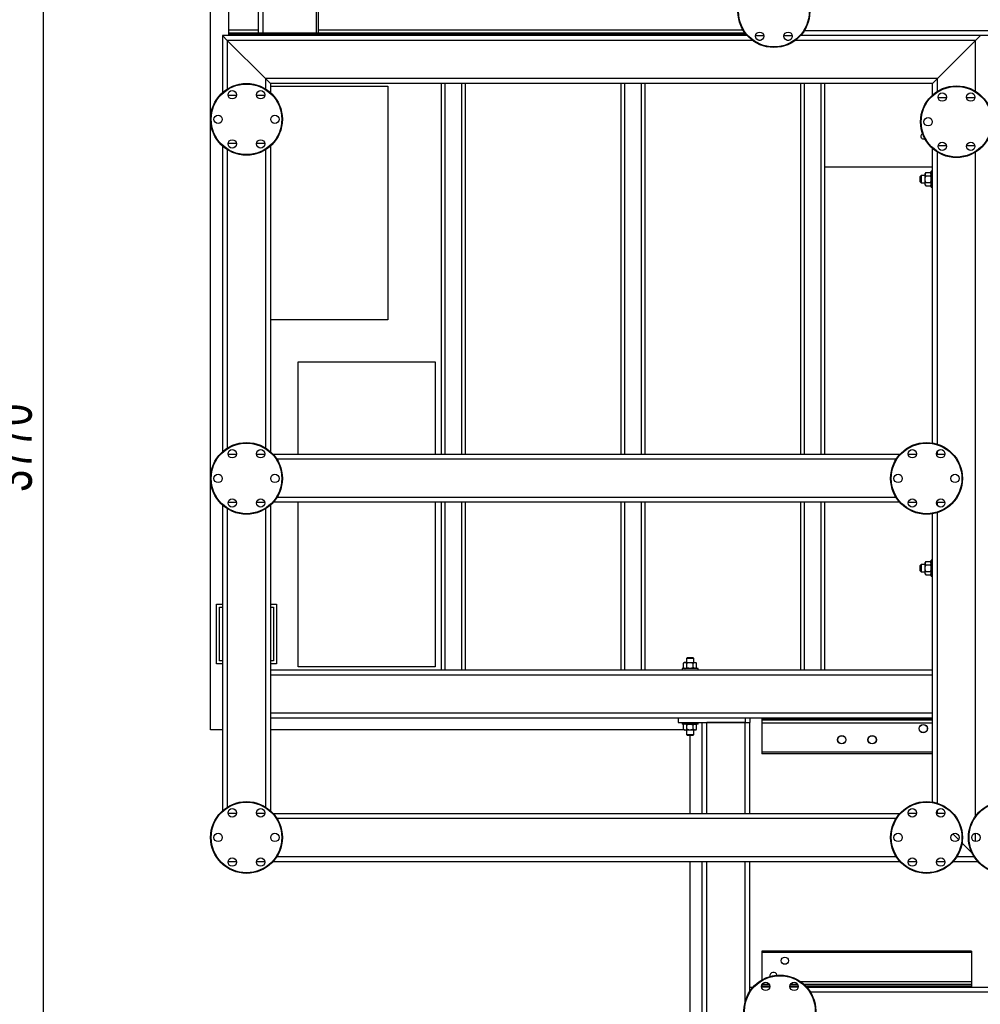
# Model space of a CAD drawing. Header units: millimetres. Extents: x 5 to 589, y 5 to 415.
# Tile 45 of 85: x 257 to 330, y 70 to 145. Entities that reach past the tile are written whole.
import ezdxf

# ---------------------------------------------------------------- set-up
doc = ezdxf.new("R2010")
doc.units = ezdxf.units.MM
doc.layers.add('COTES', color=1, linetype='Continuous')
doc.layers.add('TRAIT-FORT', color=4, linetype='Continuous', lineweight=25)
doc.styles.add('SLDTEXTSTYLE0', font='TXT', dxfattribs={"width": 0.75})
doc.dimstyles.new('SLDDIMSTYLE1', dxfattribs={"dimtxt": 3, "dimasz": 2, "dimexe": 0, "dimexo": 0.0625, "dimgap": 0.75, "dimtad": 1, "dimdec": 0, "dimlfac": 22, "dimrnd": 1e-09, "dimzin": 12, "dimdsep": 46, "dimtxsty": 'SLDTEXTSTYLE0', "dimsah": 1, "dimcen": 0.09, "dimadec": 0, "dimazin": 3, "dimtfac": 1, "dimtdec": 0, "dimtofl": 0, "dimtmove": 0, "dimatfit": 3, "dimfxl": 1, "dimfrac": 2, "dimtolj": 1, "dimtzin": 12, "dimarcsym": 0})

# ---------------------------------------------------------------- blocks, each defined once
blk = doc.blocks.new('_D_1')
at = {"layer": 'COTES', "color": 1, "transparency": 16777216}
for p, q in [((247.284, 199.457), (260.004, 199.457)), ((259.004, 199.457), (259.004, 28.094)), ((247.284, 28.094), (260.004, 28.094))]:
    blk.add_line(p, q, dxfattribs=at)
for points in [[(259.004, 199.457), (258.504, 197.457), (259.504, 197.457)], [(259.004, 28.094), (259.504, 30.094), (258.504, 30.094)]]:
    blk.add_solid(points, dxfattribs=at)
at = {"layer": 'COTES', "color": 1, "transparency": 16777216, "insert": (255.137, 109.342), "char_height": 3, "attachment_point": 1, "rotation": 90, "style": 'SLDTEXTSTYLE0'}
blk.add_mtext('3770', dxfattribs=at)

msp = doc.modelspace()

# ---------------------------------------------------------------- linework, layer by layer
at = {"layer": 'TRAIT-FORT', "color": 4, "linetype": 'Continuous', "lineweight": 25}
for p, q in [((271.706, 91.275), (271.706, 147.639)), ((275.664, 147.639), (275.664, 144.185)), ((279.755, 144.185), (279.755, 147.639)), ((273.07, 146.616), (273.07, 144.412)), ((275.343, 144.412), (275.343, 146.616)), ((279.888, 146.616), (279.888, 144.412)), ((275.343, 144.412), (273.07, 144.412)), ((273.07, 144.412), (273.07, 144.185)), ((275.343, 144.185), (275.343, 144.412)), ((279.888, 144.412), (279.888, 144.185)), ((312.144, 144.412), (279.888, 144.412)), ((374.206, 144.366), (316.786, 144.366)), ((272.616, 144.003), (272.616, 139.672)), ((272.616, 144.003), (272.979, 143.639)), ((312.446, 144.003), (272.616, 144.003)), ((272.979, 143.639), (272.616, 144.003)), ((272.979, 143.639), (275.888, 140.73)), ((272.979, 143.639), (272.979, 139.946)), ((312.843, 143.639), (272.979, 143.639)), ((312.297, 144.185), (273.07, 144.185)), ((273.07, 144.185), (273.07, 144.071)), ((273.07, 144.071), (273.07, 144.003)), ((312.387, 144.071), (273.07, 144.071)), ((313.086, 144.003), (313.714, 144.003)), ((313.462, 143.639), (313.337, 143.639)), ((315.245, 144.003), (315.873, 144.003)), ((315.621, 143.639), (315.496, 143.639)), ((329.797, 143.639), (316.116, 143.639)), ((373.81, 144.003), (316.512, 144.003)), ((330.161, 144.003), (316.512, 144.003)), ((326.888, 140.73), (329.797, 143.639)), ((329.797, 143.639), (330.161, 144.003)), ((330.161, 144.003), (329.797, 143.639)), ((329.797, 139.764), (329.797, 143.639)), ((275.888, 140.73), (276.252, 140.366)), ((326.888, 140.73), (275.888, 140.73)), ((276.252, 140.366), (275.888, 140.73)), ((275.888, 140.73), (275.888, 139.946)), ((326.525, 140.366), (326.888, 140.73)), ((326.888, 140.73), (326.525, 140.366)), ((326.888, 139.764), (326.888, 140.73)), ((276.252, 140.366), (276.252, 139.672)), ((326.525, 140.366), (276.252, 140.366)), ((276.252, 140.148), (285.177, 140.148)), ((285.177, 140.148), (285.177, 122.402)), ((289.252, 112.185), (289.252, 140.366)), ((289.525, 112.185), (289.525, 140.366)), ((290.797, 112.185), (290.797, 140.366)), ((291.07, 112.185), (291.07, 140.366)), ((302.888, 112.185), (302.888, 140.366)), ((303.161, 112.185), (303.161, 140.366)), ((304.434, 112.185), (304.434, 140.366)), ((304.706, 112.185), (304.706, 140.366)), ((316.525, 112.185), (316.525, 140.366)), ((316.797, 112.185), (316.797, 140.366)), ((318.07, 112.185), (318.07, 140.366)), ((318.343, 112.185), (318.343, 140.366)), ((326.525, 139.49), (326.525, 140.366)), ((273.668, 139.457), (273.04, 139.457)), ((275.827, 139.457), (275.199, 139.457)), ((327.577, 139.275), (326.949, 139.275)), ((329.736, 139.275), (329.108, 139.275)), ((272.616, 135.606), (272.616, 112.399)), ((273.04, 135.821), (273.668, 135.821)), ((275.199, 135.821), (275.827, 135.821)), ((276.252, 135.606), (276.252, 112.399)), ((326.525, 113.056), (326.525, 135.425)), ((326.949, 135.639), (327.577, 135.639)), ((329.108, 135.639), (329.736, 135.639)), ((272.979, 135.332), (272.979, 112.673)), ((275.888, 135.332), (275.888, 112.673)), ((326.888, 112.968), (326.888, 135.15)), ((329.797, 84.73), (329.797, 135.15)), ((326.525, 134.003), (318.343, 134.003)), ((325.661, 133.366), (325.593, 133.298)), ((325.593, 132.889), (325.593, 133.298)), ((325.956, 133.366), (325.661, 133.366)), ((325.661, 133.366), (325.661, 132.821)), ((326.023, 133.592), (325.956, 133.525)), ((325.956, 133.468), (325.956, 133.525)), ((325.956, 133.094), (325.956, 133.468)), ((326.023, 133.592), (326.344, 133.592)), ((326.023, 133.343), (326.344, 133.343)), ((326.411, 133.525), (326.344, 133.592)), ((326.525, 133.707), (326.411, 133.707)), ((326.411, 132.48), (326.411, 133.707)), ((325.593, 132.889), (325.661, 132.821)), ((325.661, 132.821), (325.956, 132.821)), ((325.956, 132.72), (325.956, 133.094)), ((325.956, 132.662), (325.956, 132.72)), ((325.956, 132.662), (326.023, 132.595)), ((326.023, 132.844), (326.344, 132.844)), ((326.023, 132.595), (326.344, 132.595)), ((326.344, 132.595), (326.411, 132.662)), ((326.411, 132.48), (326.525, 132.48)), ((285.177, 122.402), (276.252, 122.402)), ((278.358, 119.227), (288.749, 119.227)), ((278.358, 112.185), (278.358, 119.227)), ((288.749, 119.227), (288.749, 112.185)), ((273.668, 112.185), (273.04, 112.185)), ((275.827, 112.185), (275.199, 112.185)), ((324.037, 112.185), (276.467, 112.185)), ((325.305, 112.185), (324.677, 112.185)), ((327.464, 112.185), (326.836, 112.185)), ((326.888, 112.185), (326.888, 112.418)), ((323.763, 111.821), (276.741, 111.821)), ((273.04, 108.548), (273.668, 108.548)), ((275.199, 108.548), (275.827, 108.548)), ((324.037, 108.548), (276.467, 108.548)), ((323.763, 108.912), (276.741, 108.912)), ((278.358, 96.048), (278.358, 108.548)), ((288.749, 108.548), (288.749, 96.048)), ((289.252, 95.821), (289.252, 108.548)), ((289.525, 95.821), (289.525, 108.548)), ((290.797, 95.821), (290.797, 108.548)), ((291.07, 95.821), (291.07, 108.548)), ((302.888, 95.821), (302.888, 108.548)), ((303.161, 95.821), (303.161, 108.548)), ((304.434, 95.821), (304.434, 108.548)), ((304.706, 95.821), (304.706, 108.548)), ((316.525, 95.821), (316.525, 108.548)), ((316.797, 95.821), (316.797, 108.548)), ((318.07, 95.821), (318.07, 108.548)), ((318.343, 95.821), (318.343, 108.548)), ((324.677, 108.548), (325.305, 108.548)), ((326.836, 108.548), (327.464, 108.548)), ((326.888, 108.315), (326.888, 108.548)), ((272.616, 108.334), (272.616, 85.126)), ((272.979, 108.059), (272.979, 85.401)), ((275.888, 108.059), (275.888, 85.401)), ((276.252, 108.334), (276.252, 85.126)), ((326.888, 85.695), (326.888, 107.765)), ((326.525, 85.783), (326.525, 107.677)), ((326.023, 104.047), (325.956, 103.98)), ((325.956, 103.922), (325.956, 103.98)), ((326.023, 104.047), (326.344, 104.047)), ((326.411, 103.98), (326.344, 104.047)), ((326.525, 104.162), (326.411, 104.162)), ((326.411, 102.935), (326.411, 104.162)), ((325.661, 103.821), (325.593, 103.753)), ((325.593, 103.344), (325.593, 103.753)), ((325.593, 103.344), (325.661, 103.275)), ((325.956, 103.821), (325.661, 103.821)), ((325.661, 103.821), (325.661, 103.275)), ((325.661, 103.275), (325.956, 103.275)), ((325.956, 103.548), (325.956, 103.922)), ((325.956, 103.174), (325.956, 103.548)), ((326.023, 103.798), (326.344, 103.798)), ((326.023, 103.299), (326.344, 103.299)), ((325.956, 103.116), (325.956, 103.174)), ((325.956, 103.116), (326.023, 103.05)), ((326.023, 103.05), (326.344, 103.05)), ((326.344, 103.05), (326.411, 103.116)), ((326.411, 102.935), (326.525, 102.935)), ((272.161, 96.275), (272.161, 100.821)), ((272.161, 100.821), (272.616, 100.821)), ((272.388, 100.594), (272.616, 100.594)), ((272.388, 96.503), (272.388, 100.594)), ((276.252, 100.821), (276.706, 100.821)), ((276.252, 100.594), (276.479, 100.594)), ((276.479, 100.594), (276.479, 96.503)), ((276.706, 100.821), (276.706, 96.275)), ((272.616, 96.503), (272.388, 96.503)), ((276.479, 96.503), (276.252, 96.503)), ((307.911, 96.753), (307.843, 96.685)), ((307.843, 96.685), (307.843, 96.389)), ((308.388, 96.685), (307.843, 96.685)), ((307.911, 96.753), (308.32, 96.753)), ((308.388, 96.685), (308.32, 96.753)), ((308.388, 96.389), (308.388, 96.685)), ((272.616, 96.275), (272.161, 96.275)), ((276.706, 96.275), (276.252, 96.275)), ((276.252, 95.821), (289.252, 95.821)), ((288.749, 96.048), (278.358, 96.048)), ((289.252, 95.821), (289.525, 95.821)), ((289.525, 95.821), (290.797, 95.821)), ((290.797, 95.821), (291.07, 95.821)), ((291.07, 95.821), (302.888, 95.821)), ((302.888, 95.821), (303.161, 95.821)), ((303.161, 95.821), (304.434, 95.821)), ((304.434, 95.821), (304.706, 95.821)), ((304.706, 95.821), (316.525, 95.821)), ((307.502, 95.935), (307.502, 95.821)), ((308.729, 95.935), (307.502, 95.935)), ((307.684, 96.389), (307.617, 96.322)), ((307.617, 96.001), (307.617, 96.322)), ((307.621, 95.997), (307.684, 95.935)), ((307.684, 96.389), (307.738, 96.389)), ((307.738, 96.389), (308.109, 96.389)), ((307.86, 96.001), (307.86, 96.322)), ((308.109, 96.389), (308.486, 96.389)), ((308.359, 96.001), (308.359, 96.322)), ((308.486, 96.389), (308.547, 96.389)), ((308.614, 96.322), (308.547, 96.389)), ((308.547, 95.935), (308.61, 95.997)), ((308.614, 96.001), (308.61, 95.998)), ((308.614, 96.001), (308.614, 96.322)), ((308.729, 95.821), (308.729, 95.935)), ((316.525, 95.821), (316.797, 95.821)), ((316.797, 95.821), (318.07, 95.821)), ((318.07, 95.821), (318.343, 95.821)), ((318.343, 95.821), (326.525, 95.821)), ((276.252, 95.457), (326.525, 95.457)), ((276.252, 92.548), (326.525, 92.548)), ((276.252, 92.185), (307.206, 92.185)), ((307.206, 92.185), (307.206, 91.821)), ((307.206, 92.185), (312.297, 92.185)), ((312.297, 92.185), (312.297, 91.821)), ((312.297, 92.185), (312.661, 92.185)), ((312.661, 92.185), (312.661, 91.821)), ((312.661, 92.185), (326.525, 92.185)), ((313.57, 92.185), (313.57, 92.116)), ((313.57, 92.116), (313.57, 92.003)), ((326.525, 92.116), (313.57, 92.116)), ((326.525, 92.003), (313.57, 92.003)), ((313.57, 92.003), (313.57, 91.775)), ((272.616, 91.275), (271.706, 91.275)), ((307.661, 91.275), (276.252, 91.275)), ((307.206, 91.821), (312.297, 91.821)), ((307.502, 91.821), (307.502, 91.707)), ((308.729, 91.707), (307.502, 91.707)), ((307.684, 91.707), (307.617, 91.64)), ((307.617, 91.32), (307.617, 91.641)), ((307.621, 91.316), (307.684, 91.253)), ((307.738, 91.253), (307.684, 91.253)), ((308.109, 91.253), (307.738, 91.253)), ((307.843, 91.253), (307.843, 90.912)), ((307.86, 91.32), (307.86, 91.641)), ((308.486, 91.253), (308.109, 91.253)), ((308.359, 91.32), (308.359, 91.641)), ((308.388, 90.912), (308.388, 91.253)), ((308.547, 91.253), (308.486, 91.253)), ((308.614, 91.64), (308.547, 91.707)), ((308.547, 91.253), (308.61, 91.316)), ((308.614, 91.32), (308.61, 91.316)), ((308.614, 91.32), (308.614, 91.641)), ((308.729, 91.707), (308.729, 91.821)), ((309.025, 84.912), (309.025, 91.821)), ((312.297, 91.821), (309.388, 91.821)), ((309.388, 84.912), (309.388, 91.821)), ((312.297, 91.821), (312.661, 91.821)), ((312.297, 84.912), (312.297, 91.821)), ((312.661, 84.912), (312.661, 91.821)), ((313.57, 91.775), (313.57, 89.571)), ((326.525, 91.775), (313.57, 91.775)), ((307.843, 90.912), (307.911, 90.844)), ((307.843, 90.912), (308.388, 90.912)), ((308.32, 90.844), (307.911, 90.844)), ((308.116, 84.912), (308.116, 90.844)), ((308.32, 90.844), (308.388, 90.912)), ((313.57, 89.571), (313.57, 89.457)), ((326.525, 89.571), (313.57, 89.571)), ((326.525, 89.457), (313.57, 89.457)), ((273.668, 84.912), (273.04, 84.912)), ((275.827, 84.912), (275.199, 84.912)), ((276.467, 84.912), (324.037, 84.912)), ((276.741, 84.548), (323.763, 84.548)), ((325.305, 84.912), (324.677, 84.912)), ((327.464, 84.912), (326.836, 84.912)), ((326.888, 84.912), (326.888, 85.145)), ((328.068, 83.368), (328.504, 82.933)), ((329.797, 82.776), (329.797, 83.411)), ((328.765, 82.672), (329.518, 81.918)), ((276.741, 81.639), (323.763, 81.639)), ((328.377, 81.639), (329.672, 81.639)), ((273.04, 81.275), (273.668, 81.275)), ((275.199, 81.275), (275.827, 81.275)), ((276.467, 81.275), (324.037, 81.275)), ((308.116, 28.094), (308.116, 81.275)), ((309.025, 29.003), (309.025, 81.275)), ((309.388, 29.003), (309.388, 81.275)), ((312.297, 70.61), (312.297, 81.275)), ((312.661, 71.73), (312.661, 81.275)), ((324.677, 81.275), (325.305, 81.275)), ((326.836, 81.275), (327.464, 81.275)), ((328.103, 81.275), (329.946, 81.275)), ((329.479, 74.457), (313.57, 74.457)), ((313.57, 74.457), (313.57, 74.344)), ((329.479, 74.344), (313.57, 74.344)), ((313.57, 74.344), (313.57, 72.274)), ((329.479, 74.457), (329.479, 74.344)), ((329.479, 74.344), (329.479, 72.139)), ((313.57, 71.925), (313.57, 71.912)), ((314.145, 71.912), (313.57, 71.912)), ((313.57, 71.912), (313.57, 71.798)), ((313.57, 71.798), (313.57, 71.73)), ((314.172, 71.798), (313.57, 71.798)), ((316.331, 71.798), (315.696, 71.798)), ((316.304, 71.912), (315.723, 71.912)), ((329.479, 72.139), (316.508, 72.139)), ((329.479, 71.912), (316.788, 71.912)), ((329.479, 71.798), (316.903, 71.798)), ((329.479, 72.139), (329.479, 71.912)), ((329.479, 71.912), (329.479, 71.798)), ((329.479, 71.798), (329.479, 71.73)), ((312.661, 71.419), (312.661, 71.73)), ((312.661, 71.73), (312.901, 71.73)), ((314.168, 71.73), (313.54, 71.73)), ((316.327, 71.73), (315.699, 71.73)), ((316.967, 71.73), (373.81, 71.73)), ((317.241, 71.366), (374.206, 71.366))]:
    msp.add_line(p, q, dxfattribs=at)
for centre, radius in [((314.479, 145.821), 2.727), ((314.479, 145.821), 2.682), ((313.4, 143.951), 0.318), ((315.559, 143.951), 0.318), ((274.434, 137.639), 2.727), ((274.434, 137.639), 2.682), ((328.343, 137.457), 2.727), ((328.343, 137.457), 2.682), ((273.354, 139.509), 0.318), ((275.513, 139.509), 0.318), ((327.263, 139.327), 0.318), ((329.422, 139.327), 0.318), ((272.275, 137.639), 0.318), ((276.593, 137.639), 0.318), ((326.184, 137.457), 0.318), ((273.354, 135.769), 0.318), ((275.513, 135.769), 0.318), ((327.263, 135.587), 0.318), ((329.422, 135.587), 0.318), ((274.434, 110.366), 2.727), ((274.434, 110.366), 2.682), ((326.07, 110.366), 2.727), ((326.07, 110.366), 2.682), ((273.354, 112.236), 0.318), ((275.513, 112.236), 0.318), ((324.991, 112.236), 0.318), ((327.15, 112.236), 0.318), ((272.275, 110.366), 0.318), ((276.593, 110.366), 0.318), ((323.911, 110.366), 0.318), ((328.229, 110.366), 0.318), ((273.354, 108.497), 0.318), ((275.513, 108.497), 0.318), ((324.991, 108.497), 0.318), ((327.15, 108.497), 0.318), ((325.82, 91.366), 0.318), ((325.82, 91.366), 0.307), ((319.63, 90.514), 0.318), ((319.63, 90.514), 0.307), ((321.939, 90.514), 0.318), ((321.939, 90.514), 0.307), ((274.434, 83.094), 2.727), ((274.434, 83.094), 2.682), ((273.354, 84.963), 0.318), ((275.513, 84.963), 0.318), ((326.07, 83.094), 2.727), ((326.07, 83.094), 2.682), ((324.991, 84.963), 0.318), ((327.15, 84.963), 0.318), ((331.979, 83.094), 2.727), ((331.979, 83.094), 2.682), ((272.275, 83.094), 0.318), ((276.593, 83.094), 0.318), ((323.911, 83.094), 0.318), ((328.229, 83.094), 0.318), ((329.82, 83.094), 0.318), ((273.354, 81.224), 0.318), ((275.513, 81.224), 0.318), ((324.991, 81.224), 0.318), ((327.15, 81.224), 0.318), ((315.308, 73.73), 0.273), ((314.934, 69.912), 2.727), ((314.934, 69.912), 2.682), ((313.854, 71.782), 0.318), ((316.013, 71.782), 0.318)]:
    msp.add_circle(centre, radius, dxfattribs=at)
for centre, radius, start, end in [((325.82, 136.349), 0.193, 103.04382, 305.29571), ((314.442, 72.575), 0.273, 11.50371, 189.41334)]:
    msp.add_arc(centre, radius, start, end, dxfattribs=at)
for points, knots in [([(326.023, 133.592), (326.015, 133.584), (325.999, 133.567), (325.979, 133.54), (325.964, 133.512), (325.957, 133.488), (325.957, 133.473), (325.956, 133.468)], [0, 0, 0, 0, 0.215517, 0.432226, 0.654457, 0.879688, 1, 1, 1, 1]), ([(325.956, 133.468), (325.96, 133.446), (325.968, 133.402), (326.005, 133.363), (326.023, 133.343)], [0, 0, 0, 0, 0.504, 1, 1, 1, 1]), ([(325.956, 133.094), (325.958, 133.121), (325.961, 133.175), (325.985, 133.259), (326.01, 133.314), (326.023, 133.343)], [0, 0, 0, 0, 0.3099902, 0.6295459, 1, 1, 1, 1]), ([(326.411, 133.468), (326.407, 133.49), (326.399, 133.533), (326.363, 133.573), (326.344, 133.592)], [0, 0, 0, 0, 0.504, 1, 1, 1, 1]), ([(326.344, 133.343), (326.36, 133.36), (326.392, 133.395), (326.41, 133.438), (326.411, 133.462), (326.411, 133.468)], [0, 0, 0, 0, 0.432385, 0.879554, 1, 1, 1, 1]), ([(326.344, 133.343), (326.358, 133.314), (326.382, 133.26), (326.406, 133.176), (326.409, 133.121), (326.411, 133.094)], [0, 0, 0, 0, 0.370457, 0.681018, 1, 1, 1, 1]), ([(326.023, 132.844), (326.014, 132.863), (325.992, 132.909), (325.966, 132.988), (325.957, 133.054), (325.957, 133.089), (325.956, 133.094)], [0, 0, 0, 0, 0.2370392, 0.5890192, 0.9516306, 1, 1, 1, 1]), ([(325.956, 132.72), (325.96, 132.742), (325.968, 132.785), (326.005, 132.825), (326.023, 132.844)], [0, 0, 0, 0, 0.504, 1, 1, 1, 1]), ([(326.023, 132.595), (326.008, 132.612), (325.976, 132.647), (325.958, 132.69), (325.957, 132.714), (325.956, 132.72)], [0, 0, 0, 0, 0.432385, 0.879554, 1, 1, 1, 1]), ([(326.411, 133.094), (326.411, 133.089), (326.411, 133.055), (326.401, 132.989), (326.375, 132.91), (326.353, 132.863), (326.344, 132.844)], [0, 0, 0, 0, 0.048369, 0.39933, 0.762965, 1, 1, 1, 1]), ([(326.344, 132.844), (326.36, 132.827), (326.392, 132.793), (326.41, 132.75), (326.411, 132.725), (326.411, 132.72)], [0, 0, 0, 0, 0.432385, 0.879554, 1, 1, 1, 1]), ([(326.411, 132.72), (326.407, 132.698), (326.399, 132.654), (326.363, 132.615), (326.344, 132.595)], [0, 0, 0, 0, 0.504, 1, 1, 1, 1]), ([(326.023, 104.047), (326.015, 104.038), (325.999, 104.021), (325.979, 103.995), (325.964, 103.967), (325.957, 103.942), (325.957, 103.927), (325.956, 103.922)], [0, 0, 0, 0, 0.215517, 0.432226, 0.654457, 0.879688, 1, 1, 1, 1]), ([(326.411, 103.922), (326.407, 103.944), (326.399, 103.988), (326.363, 104.027), (326.344, 104.047)], [0, 0, 0, 0, 0.504, 1, 1, 1, 1]), ([(325.956, 103.922), (325.96, 103.9), (325.968, 103.857), (326.005, 103.817), (326.023, 103.798)], [0, 0, 0, 0, 0.504, 1, 1, 1, 1]), ([(325.956, 103.548), (325.958, 103.575), (325.961, 103.63), (325.985, 103.714), (326.01, 103.768), (326.023, 103.798)], [0, 0, 0, 0, 0.3099902, 0.6295459, 1, 1, 1, 1]), ([(326.023, 103.299), (326.014, 103.317), (325.992, 103.364), (325.966, 103.442), (325.957, 103.508), (325.957, 103.544), (325.956, 103.548)], [0, 0, 0, 0, 0.2370392, 0.5890192, 0.9516306, 1, 1, 1, 1]), ([(325.956, 103.174), (325.96, 103.196), (325.968, 103.24), (326.005, 103.279), (326.023, 103.299)], [0, 0, 0, 0, 0.504, 1, 1, 1, 1]), ([(326.344, 103.798), (326.36, 103.815), (326.392, 103.849), (326.41, 103.892), (326.411, 103.917), (326.411, 103.922)], [0, 0, 0, 0, 0.432385, 0.879554, 1, 1, 1, 1]), ([(326.344, 103.798), (326.358, 103.768), (326.382, 103.715), (326.406, 103.631), (326.409, 103.576), (326.411, 103.548)], [0, 0, 0, 0, 0.370457, 0.681018, 1, 1, 1, 1]), ([(326.411, 103.548), (326.411, 103.544), (326.411, 103.509), (326.401, 103.443), (326.375, 103.365), (326.353, 103.317), (326.344, 103.299)], [0, 0, 0, 0, 0.048369, 0.39933, 0.762965, 1, 1, 1, 1]), ([(326.344, 103.299), (326.36, 103.282), (326.392, 103.247), (326.41, 103.204), (326.411, 103.179), (326.411, 103.174)], [0, 0, 0, 0, 0.432385, 0.879554, 1, 1, 1, 1]), ([(326.023, 103.05), (326.008, 103.067), (325.976, 103.101), (325.958, 103.144), (325.957, 103.169), (325.956, 103.174)], [0, 0, 0, 0, 0.432385, 0.879554, 1, 1, 1, 1]), ([(326.411, 103.174), (326.407, 103.152), (326.399, 103.109), (326.363, 103.069), (326.344, 103.05)], [0, 0, 0, 0, 0.504, 1, 1, 1, 1]), ([(307.738, 96.389), (307.717, 96.385), (307.675, 96.378), (307.636, 96.341), (307.617, 96.322)], [0, 0, 0, 0, 0.504, 1, 1, 1, 1]), ([(307.617, 96.001), (307.625, 95.993), (307.642, 95.977), (307.668, 95.957), (307.695, 95.943), (307.719, 95.935), (307.733, 95.935), (307.738, 95.935)], [0, 0, 0, 0, 0.215517, 0.432226, 0.654457, 0.879688, 1, 1, 1, 1]), ([(307.86, 96.322), (307.843, 96.338), (307.81, 96.37), (307.768, 96.388), (307.744, 96.389), (307.738, 96.389)], [0, 0, 0, 0, 0.432385, 0.879554, 1, 1, 1, 1]), ([(307.738, 95.935), (307.76, 95.938), (307.802, 95.946), (307.841, 95.983), (307.86, 96.001)], [0, 0, 0, 0, 0.504, 1, 1, 1, 1]), ([(307.86, 96.322), (307.889, 96.336), (307.943, 96.361), (308.027, 96.384), (308.082, 96.388), (308.109, 96.389)], [0, 0, 0, 0, 0.3704571, 0.6810182, 1, 1, 1, 1]), ([(308.109, 95.935), (308.082, 95.936), (308.028, 95.939), (307.944, 95.963), (307.889, 95.988), (307.86, 96.001)], [0, 0, 0, 0, 0.3099902, 0.6295459, 1, 1, 1, 1]), ([(308.109, 96.389), (308.113, 96.389), (308.148, 96.389), (308.214, 96.379), (308.293, 96.354), (308.34, 96.331), (308.359, 96.322)], [0, 0, 0, 0, 0.048369, 0.39933, 0.762965, 1, 1, 1, 1]), ([(308.359, 96.001), (308.34, 95.993), (308.294, 95.971), (308.215, 95.945), (308.149, 95.935), (308.113, 95.935), (308.109, 95.935)], [0, 0, 0, 0, 0.237039, 0.589019, 0.951631, 1, 1, 1, 1]), ([(308.359, 96.322), (308.376, 96.338), (308.412, 96.37), (308.456, 96.388), (308.481, 96.389), (308.486, 96.389)], [0, 0, 0, 0, 0.432385, 0.879554, 1, 1, 1, 1]), ([(308.486, 95.935), (308.464, 95.938), (308.419, 95.946), (308.379, 95.983), (308.359, 96.001)], [0, 0, 0, 0, 0.504, 1, 1, 1, 1]), ([(308.486, 96.389), (308.509, 96.385), (308.553, 96.378), (308.594, 96.341), (308.614, 96.322)], [0, 0, 0, 0, 0.504, 1, 1, 1, 1]), ([(308.614, 96.001), (308.597, 95.986), (308.561, 95.954), (308.517, 95.936), (308.492, 95.935), (308.486, 95.935)], [0, 0, 0, 0, 0.4323851, 0.8795539, 1, 1, 1, 1]), ([(307.738, 91.707), (307.717, 91.703), (307.675, 91.696), (307.636, 91.659), (307.617, 91.641)], [0, 0, 0, 0, 0.504, 1, 1, 1, 1]), ([(307.617, 91.32), (307.625, 91.311), (307.642, 91.295), (307.668, 91.276), (307.695, 91.261), (307.719, 91.254), (307.733, 91.253), (307.738, 91.253)], [0, 0, 0, 0, 0.215517, 0.432226, 0.654457, 0.879688, 1, 1, 1, 1]), ([(307.86, 91.641), (307.843, 91.656), (307.81, 91.688), (307.768, 91.706), (307.744, 91.707), (307.738, 91.707)], [0, 0, 0, 0, 0.432385, 0.879554, 1, 1, 1, 1]), ([(307.738, 91.253), (307.76, 91.257), (307.802, 91.264), (307.841, 91.301), (307.86, 91.32)], [0, 0, 0, 0, 0.504, 1, 1, 1, 1]), ([(307.86, 91.641), (307.889, 91.654), (307.943, 91.679), (308.027, 91.703), (308.082, 91.706), (308.109, 91.707)], [0, 0, 0, 0, 0.3704571, 0.6810182, 1, 1, 1, 1]), ([(308.109, 91.253), (308.082, 91.254), (308.028, 91.257), (307.944, 91.281), (307.889, 91.306), (307.86, 91.32)], [0, 0, 0, 0, 0.3099902, 0.6295459, 1, 1, 1, 1]), ([(308.109, 91.707), (308.113, 91.707), (308.148, 91.707), (308.214, 91.698), (308.293, 91.672), (308.34, 91.649), (308.359, 91.641)], [0, 0, 0, 0, 0.048369, 0.39933, 0.762965, 1, 1, 1, 1]), ([(308.359, 91.32), (308.34, 91.311), (308.294, 91.289), (308.215, 91.263), (308.149, 91.253), (308.113, 91.253), (308.109, 91.253)], [0, 0, 0, 0, 0.237039, 0.589019, 0.951631, 1, 1, 1, 1]), ([(308.359, 91.641), (308.376, 91.656), (308.412, 91.688), (308.456, 91.706), (308.481, 91.707), (308.486, 91.707)], [0, 0, 0, 0, 0.432385, 0.879554, 1, 1, 1, 1]), ([(308.486, 91.253), (308.464, 91.257), (308.419, 91.264), (308.379, 91.301), (308.359, 91.32)], [0, 0, 0, 0, 0.504, 1, 1, 1, 1]), ([(308.486, 91.707), (308.509, 91.703), (308.553, 91.696), (308.594, 91.659), (308.614, 91.641)], [0, 0, 0, 0, 0.504, 1, 1, 1, 1]), ([(308.614, 91.32), (308.597, 91.304), (308.561, 91.272), (308.517, 91.254), (308.492, 91.253), (308.486, 91.253)], [0, 0, 0, 0, 0.4323851, 0.8795539, 1, 1, 1, 1])]:
    msp.add_open_spline(points, degree=3, knots=knots, dxfattribs=at)

# ---------------------------------------------------------------- dimensions: what is measured, and where the dimension line sits
at = {"layer": 'COTES', "color": 1}
dim = msp.add_linear_dim(base=(259.004, 28.094), p1=(246.284, 199.457), p2=(246.284, 28.094), angle=90, dimstyle='SLDDIMSTYLE1', dxfattribs=at)
dim.commit()
dim.dimension.update_dxf_attribs({"geometry": '_D_1', "text_midpoint": (259.004, 113.775), "dimtype": 160})

doc.saveas('drawing.dxf')
